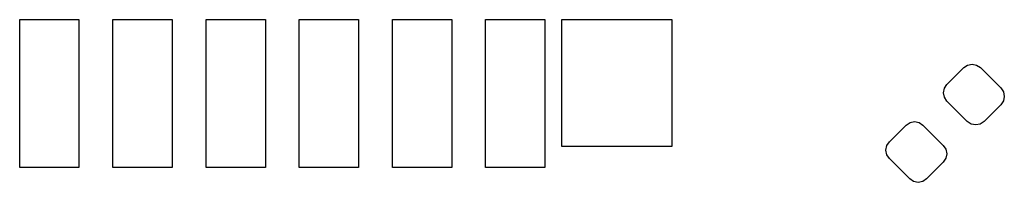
# Model space of a CAD drawing. Extents: x 0.4 to 10.6, y -8.1 to -0.4.
# Tile 5 of 12: x 5.4596 to 5.9173, y -2.6141 to -2.5384. Entities that reach past the tile are written whole.
import ezdxf

# ---------------------------------------------------------------- set-up
doc = ezdxf.new("R2010")
doc.units = 0
doc.header["$MEASUREMENT"] = 0
doc.layers.add('BLACK', color=7, linetype='CONTINUOUS')

msp = doc.modelspace()

# ---------------------------------------------------------------- linework, layer by layer
at = {"layer": 'BLACK', "linetype": 'CONTINUOUS'}
for p, q in [((5.45965, -2.60728), (5.45965, -2.53839)), ((5.45965, -2.53839), (5.4872, -2.53839)), ((5.4872, -2.53839), (5.4872, -2.60728)), ((5.50295, -2.60728), (5.50295, -2.53839)), ((5.50295, -2.53839), (5.53051, -2.53839)), ((5.53051, -2.53839), (5.53051, -2.60728)), ((5.54626, -2.60728), (5.54626, -2.53839)), ((5.54626, -2.53839), (5.57382, -2.53839)), ((5.57382, -2.53839), (5.57382, -2.60728)), ((5.58957, -2.60728), (5.58957, -2.53839)), ((5.58957, -2.53839), (5.61713, -2.53839)), ((5.61713, -2.53839), (5.61713, -2.60728)), ((5.63287, -2.60728), (5.63287, -2.53839)), ((5.63287, -2.53839), (5.66043, -2.53839)), ((5.66043, -2.53839), (5.66043, -2.60728)), ((5.67618, -2.60728), (5.67618, -2.53839)), ((5.67618, -2.53839), (5.70374, -2.53839)), ((5.70374, -2.53839), (5.70374, -2.60728)), ((5.71161, -2.59744), (5.71161, -2.53839)), ((5.71161, -2.53839), (5.7628, -2.53839)), ((5.7628, -2.53839), (5.7628, -2.59744)), ((5.8906, -2.56852), (5.89839, -2.56072)), ((5.89839, -2.56072), (5.90018, -2.55953)), ((5.90018, -2.55953), (5.90229, -2.55911)), ((5.90229, -2.55911), (5.9044, -2.55953)), ((5.9044, -2.55953), (5.90619, -2.56072)), ((5.90619, -2.56072), (5.91565, -2.57019)), ((5.88898, -2.57242), (5.8894, -2.57031)), ((5.8894, -2.57031), (5.8906, -2.56852)), ((5.91565, -2.57019), (5.91685, -2.57198)), ((5.8894, -2.57453), (5.88898, -2.57242)), ((5.8906, -2.57631), (5.8894, -2.57453)), ((5.90006, -2.58578), (5.8906, -2.57631)), ((5.91685, -2.5762), (5.91565, -2.57798)), ((5.91685, -2.57198), (5.91727, -2.57409)), ((5.91727, -2.57409), (5.91685, -2.5762)), ((5.91565, -2.57798), (5.90786, -2.58578)), ((5.86387, -2.59524), (5.87167, -2.58745)), ((5.87167, -2.58745), (5.87346, -2.58625)), ((5.87346, -2.58625), (5.87557, -2.58583)), ((5.87557, -2.58583), (5.87768, -2.58625)), ((5.87768, -2.58625), (5.87946, -2.58745)), ((5.87946, -2.58745), (5.88893, -2.59691)), ((5.90185, -2.58697), (5.90006, -2.58578)), ((5.90396, -2.58739), (5.90185, -2.58697)), ((5.90607, -2.58697), (5.90396, -2.58739)), ((5.90786, -2.58578), (5.90607, -2.58697)), ((5.7628, -2.59744), (5.71161, -2.59744)), ((5.86226, -2.59914), (5.86268, -2.59703)), ((5.86268, -2.60125), (5.86226, -2.59914)), ((5.86268, -2.59703), (5.86387, -2.59524)), ((5.88893, -2.59691), (5.89012, -2.5987)), ((5.89012, -2.5987), (5.89054, -2.60081)), ((5.86387, -2.60304), (5.86268, -2.60125)), ((5.87334, -2.6125), (5.86387, -2.60304)), ((5.89012, -2.60292), (5.88893, -2.60471)), ((5.89054, -2.60081), (5.89012, -2.60292)), ((5.4872, -2.60728), (5.45965, -2.60728)), ((5.53051, -2.60728), (5.50295, -2.60728)), ((5.57382, -2.60728), (5.54626, -2.60728)), ((5.61713, -2.60728), (5.58957, -2.60728)), ((5.66043, -2.60728), (5.63287, -2.60728)), ((5.70374, -2.60728), (5.67618, -2.60728)), ((5.88893, -2.60471), (5.88113, -2.6125)), ((5.87513, -2.6137), (5.87334, -2.6125)), ((5.88113, -2.6125), (5.87935, -2.6137)), ((5.87724, -2.61412), (5.87513, -2.6137)), ((5.87935, -2.6137), (5.87724, -2.61412))]:
    msp.add_line(p, q, dxfattribs=at)

doc.saveas('drawing.dxf')
